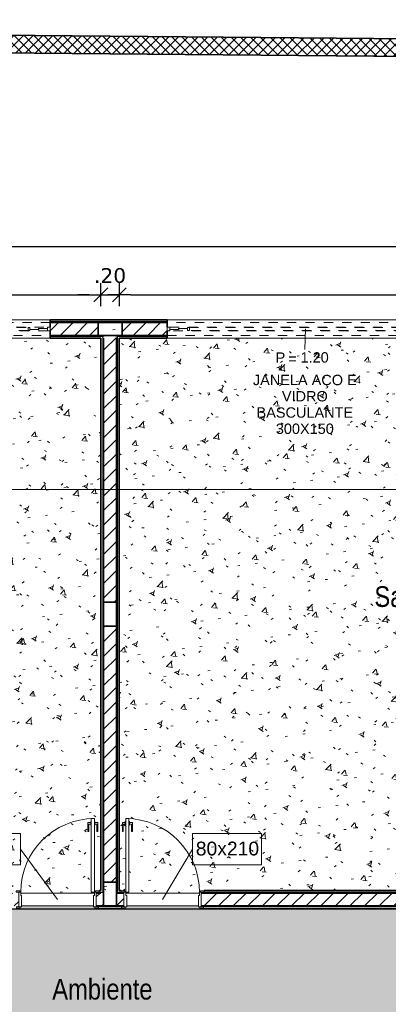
# Model space of a CAD drawing. Header units: millimetres. Extents: x -109 to 627, y -178 to 173.
# Tile 140 of 178: x 335.35 to 339.34, y -58.08 to -47.38. Entities that reach past the tile are written whole.
import ezdxf

# ---------------------------------------------------------------- set-up
doc = ezdxf.new("R2010")
doc.units = ezdxf.units.MM
doc.linetypes.add('Traço Curto', pattern=[0.00153, 0.001, -0.00053])
for name, color, linetype, lineweight in [('ARQ - ALVENARIA - OSSO', 2, 'Continuous', 35), ('ARQ - DIVISORIA', 3, 'Continuous', 35), ('ARQ - JANELA', 2, 'Traço Curto', 5), ('ARQ - PAREDE VISTA', 4, 'Continuous', 9), ('ARQ - PAREDES_HACHURA', 9, 'Continuous', 35), ('ARQ - PAREDES_REVESTIMENTO', 3, 'Continuous', 35), ('ARQ - PILAR', 4, 'Continuous', 15), ('ARQ - PISO', 9, 'Continuous', 5), ('ARQ - PISO_HACHURA_SUPERFICIE', 9, 'Continuous', 5), ('ARQ - PORTA', 3, 'Continuous', 9), ('ARQ - PORTA_FOLHA', 3, 'Continuous', 20), ('ARQ - PORTA_GIRO', 1, 'Continuous', 5), ('ARQ - SIMBOLO_CORTE', 2, 'Continuous', 5), ('ARQ -SIMBOLO_PORTA', 2, 'Continuous', 9), ('ARQ -TEXTO_AMBIENTE', 2, 'Continuous', 5), ('ARQ -TEXTO_JANELA', 2, 'Continuous', 9)]:
    doc.layers.add(name, color=color, linetype=linetype, lineweight=lineweight)
doc.styles.add('Arial Narrow', font='ARIALN.TTF', dxfattribs={"height": 0.225})
doc.styles.add('Arial_2', font='arial.ttf', dxfattribs={"height": 0.15})
doc.styles.add('Arial_3', font='arial.ttf', dxfattribs={"height": 0.0015})
doc.styles.add('Arial_4', font='arial.ttf', dxfattribs={"height": 0.1125})
doc.styles.add('FNDE Texto Cota 0100', font='verdana.ttf', dxfattribs={"height": 0.16})
doc.styles.add('GULIM', font='Gulim.ttf')
doc.dimstyles.new('FNDE 1-0100', dxfattribs={"dimscale": 2.5, "dimtxt": 0.16, "dimasz": 0.05, "dimexe": 0.15, "dimexo": 0.15, "dimgap": 0.05, "dimtad": 1, "dimzin": 4, "dimdsep": 46, "dimtxsty": 'FNDE Texto Cota 0100', "dimblk": 'tic', "dimcen": 0.15, "dimdle": 0.15, "dimse1": 1, "dimse2": 1, "dimclrd": 251, "dimclre": 251, "dimclrt": 256, "dimaunit": 1, "dimadec": 3, "dimazin": 0, "dimtfac": 1, "dimtix": 1, "dimtmove": 2, "dimatfit": 3, "dimldrblk": 'tic', "dimfxl": 0.15, "dimtvp": 1, "dimtolj": 1, "dimtzin": 0, "dimarcsym": 0})
doc.dimstyles.new('GULIM-250', dxfattribs={"dimtxt": 0.2, "dimasz": 0.1, "dimexe": 0.3, "dimexo": 0, "dimgap": 0.025, "dimtad": 1, "dimdec": 0, "dimlfac": 250, "dimzin": 12, "dimdsep": 46, "dimtxsty": 'GULIM', "dimblk": 'OPEN30', "dimcen": 0, "dimclrd": 152, "dimclre": 152, "dimclrt": 152, "dimaunit": 1, "dimadec": 0, "dimazin": 0, "dimtfac": 1.875, "dimtdec": 0, "dimtmove": 2, "dimatfit": 3, "dimldrblk": 'OPEN30', "dimfxl": 0, "dimtolj": 1, "dimtzin": 12, "dimlwd": -1, "dimarcsym": 0})
pattern_1 = [(50, (318.52865, -67.90927), (0.5462905, -0.0472954), [0.056985, -0.628837]), (355, (318.52865, -67.90927), (-0.105401, 0.573222), [0.045988, -0.50287]), (100.451, (318.57464, -67.91327), (0.4408405, 0.525572), [0.048987, -0.533862]), (46.184, (318.52865, -67.7573), (0.812912, -0.126028), [0.085978, -0.942756]), (96.636, (318.5966, -67.7673), (0.71181, 0.74206), [0.072981, -0.800793]), (351.184, (318.52865, -67.7573), (0.712045, 0.742424), [0.068982, -0.753805]), (21, (318.60463, -67.7953), (0.454867, -0.3062124), [0.056985, -0.628837]), (326, (318.60463, -67.7953), (0.185717, 0.552451), [0.045988, -0.50287]), (71.451, (318.6426, -67.8203), (0.64037, 0.245952), [0.048987, -0.533862]), (37.5, (318.52865, -67.90927), (0.0092036, 0.2540508), [0.0249935, -0.4718778, 0.0249935, -0.4848744, -0.5048692]), (37.5, (318.52865, -67.90927), (0.0092036, 0.2540508), [-1.006739, 0.0249935, -0.4798757]), (7.5, (318.52865, -67.90927), (0.2004088, 0.3006604), [0.0249935, -0.265931, 0.0249935, -0.459881, -0.1919503]), (7.5, (318.52865, -67.90927), (0.2004088, 0.3006604), [-0.775799, 0.0249935, -0.166957]), (327.5, (318.3587, -67.90927), (0.4063776, -0.0170732), [0.0249935, -0.1649573, 0.0249935, -0.5688527, -0.7887957]), (327.5, (318.3587, -67.90927), (0.4063776, -0.0170732), [-0.784797, 0.0249935, -0.763802]), (317.5, (318.2827, -67.90927), (0.4438837, 0.075988), [0.0249935, -0.222942, 0.0249935, -0.369904, -0.559855]), (317.5, (318.2827, -67.90927), (0.4438837, 0.075988), [-0.641834, 0.0249935, -0.5348615])]
pattern_2 = [(45, (318.52865, -67.90927), (-0.07917545, 0.07917545), [])]

# ---------------------------------------------------------------- blocks, each defined once
blk = doc.blocks.new('_Open30')
at = {"color": 0, "linetype": 'ByBlock', "lineweight": -2}
for p, q in [((-1, 0.27), (0, 0)), ((0, 0), (-1, -0.27)), ((0, 0), (-1, 0))]:
    blk.add_line(p, q, dxfattribs=at)
blk = doc.blocks.new('*D588')
at = {"color": 152, "lineweight": -2, "transparency": 16777216}
for p, q in [((319.951, -47.418), (319.964, -45.945)), ((420.008, -48.293), (420.021, -46.819))]:
    blk.add_line(p, q, dxfattribs=at)
at = {"color": 152, "transparency": 16777216}
blk.add_line((320.061, -46.246), (419.918, -47.119), dxfattribs=at)
at = {"layer": 'Defpoints', "color": 0, "transparency": 16777216}
for p in [(420.018, -47.119), (319.951, -47.418), (420.008, -48.293)]:
    blk.add_point(p, dxfattribs=at)
at = {"color": 152, "transparency": 16777216, "xscale": 0.1, "yscale": 0.1, "zscale": 0.1}
for p, rotation in [((319.962, -46.245), 179.4993539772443), ((420.018, -47.119), 359.4993539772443)]:
    blk.add_blockref('_Open30', p, dxfattribs=dict(at, rotation=rotation))
at = {"color": 152, "transparency": 16777216, "insert": (369.991, -46.557), "char_height": 0.2, "attachment_point": 5, "rotation": 359.4994, "style": 'GULIM'}
blk.add_mtext('\\A1;25015', dxfattribs=at)
blk = doc.blocks.new('POR_PM_GIRO_1FL - 80 x 210 cm Externa-6335210-NÍVEL 1')
at = {"layer": 'ARQ - PORTA'}
for p, q in [((-0.437, 0.739), (-0.437, 0.838)), ((-0.437, 0.838), (-0.405, 0.838)), ((-0.405, 0.818), (-0.427, 0.818)), ((-0.427, 0.818), (-0.427, 0.739)), ((-0.4, 0.849), (-0.405, 0.849)), ((-0.405, 0.849), (-0.405, 0.828)), ((-0.405, 0.828), (-0.405, 0.807)), ((-0.405, 0.807), (-0.4, 0.807)), ((-0.365, 0.849), (-0.36, 0.849)), ((-0.36, 0.807), (-0.365, 0.807)), ((-0.36, 0.849), (-0.36, 0.828)), ((-0.328, 0.838), (-0.36, 0.838)), ((-0.36, 0.828), (-0.36, 0.807)), ((-0.36, 0.818), (-0.338, 0.818)), ((-0.338, 0.818), (-0.338, 0.739)), ((-0.328, 0.739), (-0.328, 0.838)), ((-0.427, 0.739), (-0.437, 0.739)), ((-0.338, 0.739), (-0.328, 0.739)), ((-0.45, 0.095), (-0.41, 0.095)), ((-0.45, 0.08), (-0.45, 0.095)), ((-0.41, 0.08), (-0.45, 0.08)), ((-0.42, -0.08), (-0.42, 0.08)), ((-0.41, 0.095), (-0.41, 0.08)), ((-0.41, 0.08), (-0.4, 0.08)), ((-0.4, 0.08), (-0.4, 0.045)), ((-0.4, 0.045), (-0.39, 0.045)), ((-0.39, 0.045), (-0.39, -0.08)), ((0.39, 0.045), (0.4, 0.045)), ((0.39, -0.08), (0.39, 0.045)), ((0.4, 0.08), (0.41, 0.08)), ((0.4, 0.045), (0.4, 0.08)), ((0.41, 0.08), (0.41, 0.095)), ((0.41, 0.095), (0.45, 0.095)), ((0.45, 0.08), (0.41, 0.08)), ((0.42, 0.08), (0.42, -0.08)), ((0.45, 0.095), (0.45, 0.08)), ((-0.445, -0.08), (-0.405, -0.08)), ((-0.445, -0.095), (-0.445, -0.08)), ((-0.405, -0.095), (-0.445, -0.095)), ((-0.405, -0.08), (-0.405, -0.095)), ((-0.39, -0.08), (-0.405, -0.08)), ((0.405, -0.08), (0.39, -0.08)), ((0.405, -0.08), (0.445, -0.08)), ((0.405, -0.095), (0.405, -0.08)), ((0.445, -0.095), (0.405, -0.095)), ((0.445, -0.08), (0.445, -0.095))]:
    blk.add_line(p, q, dxfattribs=at)
at = {"layer": 'ARQ - PORTA_FOLHA'}
for p, q in [((-0.4, 0.88), (-0.365, 0.88)), ((-0.4, 0.08), (-0.4, 0.88)), ((-0.365, 0.88), (-0.365, 0.08)), ((-0.365, 0.08), (-0.4, 0.08))]:
    blk.add_line(p, q, dxfattribs=at)
at = {"layer": 'ARQ - PORTA_GIRO'}
blk.add_arc((-0.4, 0.08), 0.8, 359.9678, 89.9678, dxfattribs=at)
blk = doc.blocks.new('POR_PM_GIRO_1FL - 80 x 210 cm Externa-6277260-NÍVEL 1')
at = {"layer": 'ARQ - PORTA'}
for p, q in [((-0.405, 0.095), (-0.445, 0.095)), ((-0.445, 0.095), (-0.445, 0.08)), ((-0.445, 0.08), (-0.405, 0.08)), ((-0.42, 0.08), (-0.42, -0.08)), ((-0.405, 0.08), (-0.405, 0.095)), ((-0.39, 0.08), (-0.405, 0.08)), ((-0.39, -0.045), (-0.39, 0.08)), ((0.39, 0.08), (0.39, -0.045)), ((0.405, 0.08), (0.39, 0.08)), ((0.445, 0.095), (0.405, 0.095)), ((0.405, 0.095), (0.405, 0.08)), ((0.405, 0.08), (0.445, 0.08)), ((0.42, -0.08), (0.42, 0.08)), ((0.445, 0.08), (0.445, 0.095)), ((-0.41, -0.08), (-0.45, -0.08)), ((-0.45, -0.08), (-0.45, -0.095)), ((-0.45, -0.095), (-0.41, -0.095)), ((-0.41, -0.095), (-0.41, -0.08)), ((-0.41, -0.08), (-0.4, -0.08)), ((-0.4, -0.08), (-0.4, -0.045)), ((-0.4, -0.045), (-0.39, -0.045)), ((0.39, -0.045), (0.4, -0.045)), ((0.4, -0.045), (0.4, -0.08)), ((0.4, -0.08), (0.41, -0.08)), ((0.45, -0.08), (0.41, -0.08)), ((0.41, -0.08), (0.41, -0.095)), ((0.41, -0.095), (0.45, -0.095)), ((0.45, -0.095), (0.45, -0.08)), ((-0.427, -0.739), (-0.437, -0.739)), ((-0.437, -0.739), (-0.437, -0.838)), ((-0.427, -0.818), (-0.427, -0.739)), ((-0.338, -0.818), (-0.338, -0.739)), ((-0.338, -0.739), (-0.328, -0.739)), ((-0.328, -0.739), (-0.328, -0.838)), ((-0.437, -0.838), (-0.405, -0.838)), ((-0.405, -0.818), (-0.427, -0.818)), ((-0.405, -0.807), (-0.4, -0.807)), ((-0.405, -0.828), (-0.405, -0.807)), ((-0.405, -0.849), (-0.405, -0.828)), ((-0.4, -0.849), (-0.405, -0.849)), ((-0.36, -0.807), (-0.365, -0.807)), ((-0.365, -0.849), (-0.36, -0.849)), ((-0.36, -0.828), (-0.36, -0.807)), ((-0.36, -0.818), (-0.338, -0.818)), ((-0.36, -0.849), (-0.36, -0.828)), ((-0.328, -0.838), (-0.36, -0.838))]:
    blk.add_line(p, q, dxfattribs=at)
at = {"layer": 'ARQ - PORTA_FOLHA'}
for p, q in [((-0.365, -0.08), (-0.4, -0.08)), ((-0.4, -0.08), (-0.4, -0.88)), ((-0.365, -0.88), (-0.365, -0.08)), ((-0.4, -0.88), (-0.365, -0.88))]:
    blk.add_line(p, q, dxfattribs=at)
at = {"layer": 'ARQ - PORTA_GIRO'}
blk.add_arc((-0.4, -0.08), 0.8, 270.0322, 0.0322, dxfattribs=at)
blk = doc.blocks.new('JANELA BASCULANTE PRÁTICA DE REVIT - JANELA AÇO E VIDRO BASCULANTE 300X150-V10-NÍVEL 1')
at = {"layer": 'ARQ - JANELA'}
for p, q in [((1.5, 0.07), (-1.5, 0.07)), ((-1.47, 0.02), (-1.5, 0.02)), ((-1.5, 0.02), (-1.5, -0.02)), ((-1.47, -0.02), (-1.47, 0.02)), ((-1.47, 0.02), (1.47, 0.02)), ((-1.28, 0.005), (-1.47, 0.005)), ((-1.47, 0.005), (-1.47, -0.005)), ((-1.26, 0.015), (-1.28, 0.015)), ((-1.28, 0.015), (-1.28, -0.015)), ((-1.28, -0.005), (-1.28, 0.005)), ((-1.26, -0.015), (-1.26, 0.015)), ((-1.26, 0.015), (1.26, 0.015)), ((1.28, 0.015), (1.26, 0.015)), ((1.26, 0.015), (1.26, -0.015)), ((1.28, -0.015), (1.28, 0.015)), ((1.47, 0.005), (1.28, 0.005)), ((1.28, 0.005), (1.28, -0.005)), ((1.5, 0.02), (1.47, 0.02)), ((1.47, 0.02), (1.47, -0.02)), ((1.47, -0.005), (1.47, 0.005)), ((1.5, -0.02), (1.5, 0.02)), ((-1.5, -0.02), (-1.47, -0.02)), ((-1.5, -0.07), (1.5, -0.07)), ((-1.47, -0.005), (-1.28, -0.005)), ((1.47, -0.02), (-1.47, -0.02)), ((-1.28, -0.015), (-1.26, -0.015)), ((1.26, -0.015), (-1.26, -0.015)), ((1.26, -0.015), (1.28, -0.015)), ((1.28, -0.005), (1.47, -0.005)), ((1.47, -0.02), (1.5, -0.02))]:
    blk.add_line(p, q, dxfattribs=at)
blk = doc.blocks.new('JANELA BASCULANTE PRÁTICA DE REVIT - JANELA AÇO E VIDRO BASCULANTE 300X150-V11-NÍVEL 1')
at = {"layer": 'ARQ - JANELA'}
for p, q in [((1.5, 0.07), (-1.5, 0.07)), ((-1.47, 0.02), (-1.5, 0.02)), ((-1.5, 0.02), (-1.5, -0.02)), ((-1.47, -0.02), (-1.47, 0.02)), ((-1.47, 0.02), (1.47, 0.02)), ((-1.28, 0.005), (-1.47, 0.005)), ((-1.47, 0.005), (-1.47, -0.005)), ((-1.26, 0.015), (-1.28, 0.015)), ((-1.28, 0.015), (-1.28, -0.015)), ((-1.28, -0.005), (-1.28, 0.005)), ((-1.26, -0.015), (-1.26, 0.015)), ((-1.26, 0.015), (1.26, 0.015)), ((1.28, 0.015), (1.26, 0.015)), ((1.26, 0.015), (1.26, -0.015)), ((1.28, -0.015), (1.28, 0.015)), ((1.47, 0.005), (1.28, 0.005)), ((1.28, 0.005), (1.28, -0.005)), ((1.5, 0.02), (1.47, 0.02)), ((1.47, 0.02), (1.47, -0.02)), ((1.47, -0.005), (1.47, 0.005)), ((1.5, -0.02), (1.5, 0.02)), ((-1.5, -0.02), (-1.47, -0.02)), ((-1.5, -0.07), (1.5, -0.07)), ((-1.47, -0.005), (-1.28, -0.005)), ((1.47, -0.02), (-1.47, -0.02)), ((-1.28, -0.015), (-1.26, -0.015)), ((1.26, -0.015), (-1.26, -0.015)), ((1.26, -0.015), (1.28, -0.015)), ((1.28, -0.005), (1.47, -0.005)), ((1.47, -0.02), (1.5, -0.02))]:
    blk.add_line(p, q, dxfattribs=at)
blk = doc.blocks.new('Identificador de Porta - Legal-790717-NÍVEL 1')
at = {"layer": 'ARQ -SIMBOLO_PORTA'}
for p, q in [((-0.00575, -0.0037), (-0.00575, 0.00083)), ((-0.00575, 0.00083), (0.00425, 0.00083)), ((0.00425, 0.00083), (0.00425, -0.0037)), ((0.00425, -0.0037), (-0.00575, -0.0037))]:
    blk.add_line(p, q, dxfattribs=at)
blk = doc.blocks.new('Identificação de Janela - Modelo 1-6080617-NÍVEL 1')
at = {"layer": 'ARQ -TEXTO_JANELA', "char_height": 0.0015, "attachment_point": 1, "style": 'Arial_3'}
for s, insert, width in [('P', (-0.00449, 0.00572), 0.0016835), ('=', (-0.00267, 0.00556), 0.0015232)]:
    blk.add_mtext(s, dxfattribs=dict(at, insert=insert, width=width))
blk = doc.blocks.new('tic')
at = {"color": 251}
for p, q in [((0, -1), (0, 1)), ((-1, 0), (1, 0))]:
    blk.add_line(p, q, dxfattribs=at)
blk.add_line((-0.6, -0.6), (0.6, 0.6))
blk = doc.blocks.new('*D673')
at = {"color": 251, "lineweight": -2, "transparency": 16777216}
blk.add_line((327.954, -50.37), (336.101, -50.37), dxfattribs=at)
at = {"layer": 'Defpoints', "color": 0, "transparency": 16777216}
for p in [(336.226, -50.37), (327.829, -50.842), (336.226, -50.842)]:
    blk.add_point(p, dxfattribs=at)
at = {"color": 251, "lineweight": -2, "transparency": 16777216, "xscale": 0.125, "yscale": 0.125, "zscale": 0.125, "rotation": 180}
blk.add_blockref('tic', (327.829, -50.37), dxfattribs=at)
at = {"color": 251, "lineweight": -2, "transparency": 16777216, "xscale": 0.125, "yscale": 0.125, "zscale": 0.125}
blk.add_blockref('tic', (336.226, -50.37), dxfattribs=at)
at = {"transparency": 16777216, "insert": (332.028, -50.162), "char_height": 0.16, "attachment_point": 5, "style": 'FNDE Texto Cota 0100'}
blk.add_mtext('\\A1;8.40', dxfattribs=at)
blk = doc.blocks.new('*D674')
at = {"color": 251, "lineweight": -2, "transparency": 16777216}
for p, q in [((336.101, -50.37), (335.976, -50.37)), ((336.226, -50.37), (336.426, -50.37)), ((336.551, -50.37), (336.676, -50.37))]:
    blk.add_line(p, q, dxfattribs=at)
at = {"layer": 'Defpoints', "color": 0, "transparency": 16777216}
for p in [(336.426, -50.37), (336.226, -50.842), (336.426, -50.842)]:
    blk.add_point(p, dxfattribs=at)
at = {"color": 251, "lineweight": -2, "transparency": 16777216, "xscale": 0.125, "yscale": 0.125, "zscale": 0.125}
blk.add_blockref('tic', (336.226, -50.37), dxfattribs=at)
at = {"color": 251, "lineweight": -2, "transparency": 16777216, "xscale": 0.125, "yscale": 0.125, "zscale": 0.125, "rotation": 180}
blk.add_blockref('tic', (336.426, -50.37), dxfattribs=at)
at = {"transparency": 16777216, "insert": (336.326, -50.162), "char_height": 0.16, "attachment_point": 5, "style": 'FNDE Texto Cota 0100'}
blk.add_mtext('\\A1;.20', dxfattribs=at)
blk = doc.blocks.new('*D675')
at = {"color": 251, "lineweight": -2, "transparency": 16777216}
blk.add_line((336.551, -50.37), (344.699, -50.37), dxfattribs=at)
at = {"layer": 'Defpoints', "color": 0, "transparency": 16777216}
for p in [(344.824, -50.37), (336.426, -50.842), (344.824, -50.842)]:
    blk.add_point(p, dxfattribs=at)
at = {"color": 251, "lineweight": -2, "transparency": 16777216, "xscale": 0.125, "yscale": 0.125, "zscale": 0.125, "rotation": 180}
blk.add_blockref('tic', (336.426, -50.37), dxfattribs=at)
at = {"color": 251, "lineweight": -2, "transparency": 16777216, "xscale": 0.125, "yscale": 0.125, "zscale": 0.125}
blk.add_blockref('tic', (344.824, -50.37), dxfattribs=at)
at = {"transparency": 16777216, "insert": (340.625, -50.162), "char_height": 0.16, "attachment_point": 5, "style": 'FNDE Texto Cota 0100'}
blk.add_mtext('\\A1;8.40', dxfattribs=at)
blk = doc.blocks.new('*D677')
at = {"color": 251, "lineweight": -2, "transparency": 16777216}
blk.add_line((321.555, -49.845), (344.899, -49.845), dxfattribs=at)
at = {"layer": 'Defpoints', "color": 0, "transparency": 16777216}
for p in [(345.024, -49.845), (321.43, -50.642), (345.024, -50.642)]:
    blk.add_point(p, dxfattribs=at)
at = {"color": 251, "lineweight": -2, "transparency": 16777216, "xscale": 0.125, "yscale": 0.125, "zscale": 0.125, "rotation": 180}
blk.add_blockref('tic', (321.43, -49.845), dxfattribs=at)
at = {"color": 251, "lineweight": -2, "transparency": 16777216, "xscale": 0.125, "yscale": 0.125, "zscale": 0.125}
blk.add_blockref('tic', (345.024, -49.845), dxfattribs=at)
at = {"transparency": 16777216, "insert": (333.227, -49.637), "char_height": 0.16, "attachment_point": 5, "style": 'FNDE Texto Cota 0100'}
blk.add_mtext('\\A1;23.59', dxfattribs=at)

msp = doc.modelspace()

# ---------------------------------------------------------------- hatches: boundary and pattern name
at = {"layer": 'ARQ - PAREDES_HACHURA'}
h = msp.add_hatch(dxfattribs=at)
h.set_pattern_fill('DIAGONAL  CRUZADA - 1MM', color=256, scale=0.999741, style=0, pattern_type=2)
h.set_pattern_definition([(45, (318.52865, -67.90927), (-0.05301928, 0.05301928), []), (135, (318.52865, -67.90927), (-0.05301928, -0.05301928), [])])
h.paths.add_polyline_path([(349.55991, -47.86698), (349.56157, -47.67704), (320.14437, -47.41999), (320.14298, -47.60993), (341.00682, -47.79224)], flags=0)
h = msp.add_hatch(color=256, dxfattribs=at)
h.paths.add_polyline_path([(344.99415, -50.67166), (344.99414, -50.66166), (344.21435, -50.66166), (344.21435, -50.67166), (344.73422, -50.67166)], flags=0)
h.paths.add_polyline_path([(340.69527, -50.67166), (341.21511, -50.67166), (341.21511, -50.66166), (339.94593, -50.66166), (339.94593, -50.67166), (340.43533, -50.67166)], flags=0)
h.paths.add_polyline_path([(336.45636, -50.67166), (336.94625, -50.67166), (336.94624, -50.66166), (335.67658, -50.66166), (335.67658, -50.67166), (336.19643, -50.67166)], flags=0)
h.paths.add_polyline_path([(332.15748, -50.67166), (332.67732, -50.67166), (332.67732, -50.66166), (331.34766, -50.66166), (331.34769, -50.67166), (331.89754, -50.67166)], flags=0)
h.paths.add_polyline_path([(327.79861, -50.67166), (328.34847, -50.67166), (328.34846, -50.66166), (321.46025, -50.66166), (321.46025, -50.67166), (327.65864, -50.67166)], flags=0)
h = msp.add_hatch(dxfattribs=at)
h.set_pattern_fill('FP_6', color=256, scale=0.999741, style=0, pattern_type=2)
h.set_pattern_definition(pattern_2)
h.paths.add_polyline_path([(332.67734, -50.81162), (332.67734, -50.67166), (332.15748, -50.67166), (332.15748, -50.81162)], flags=0)
h.paths.add_polyline_path([(336.19643, -50.81162), (336.19643, -50.67166), (335.67657, -50.67166), (335.67657, -50.81162)], flags=0)
h = msp.add_hatch(dxfattribs=at)
h.set_pattern_fill('FP_6', color=256, scale=0.999741, style=0, pattern_type=2)
h.set_pattern_definition(pattern_2)
h.paths.add_polyline_path([(336.45636, -50.81162), (336.94624, -50.81162), (336.94624, -50.67166), (336.45636, -50.67166), (336.45636, -50.78292)], flags=0)
h.paths.add_polyline_path([(340.43533, -50.81162), (340.43533, -50.67166), (339.94546, -50.67166), (339.94546, -50.81162)], flags=0)
h = msp.add_hatch(color=256, dxfattribs=at)
h.paths.add_polyline_path([(336.25642, -50.82162), (336.25642, -50.81162), (335.67657, -50.81162), (335.67657, -50.82162), (336.24648, -50.82162)], flags=0)
h.paths.add_polyline_path([(332.15748, -50.82162), (332.6775, -50.82162), (332.67734, -50.81162), (331.34785, -50.81162), (331.34785, -50.82162), (332.12034, -50.82162)], flags=0)
h.paths.add_polyline_path([(327.79861, -50.82162), (328.34846, -50.82162), (328.34846, -50.81162), (327.79861, -50.81162)], flags=0)
for points in [[(336.25642, -56.87006), (336.25642, -50.82162), (336.24642, -50.82162), (336.24642, -56.87006)], [(336.39638, -56.87006), (336.40638, -56.87006), (336.40638, -50.82162), (336.39638, -50.82181), (336.39638, -56.84006)], [(336.24642, -56.87006), (336.2457, -56.86006), (336.20643, -56.86006), (336.20643, -56.87006), (336.2464, -56.87006)], [(336.44637, -56.87006), (336.44598, -56.86006), (336.40638, -56.86006), (336.40638, -56.87006), (336.42637, -56.87006)], [(344.8242, -56.87006), (344.84419, -56.86938), (344.84348, -56.86006), (337.34613, -56.86006), (337.34613, -56.87006), (344.40205, -56.87006)], [(336.33839, -57.02002), (336.45136, -57.02002), (336.45136, -57.01002), (336.20143, -57.01002), (336.20143, -57.02002), (336.25713, -57.02002)], [(344.40205, -57.02002), (345.02414, -57.02002), (345.02414, -57.01002), (337.34113, -57.01002), (337.34113, -57.02002), (341.00682, -57.02002)]]:
    msp.add_hatch(color=256, dxfattribs=at).paths.add_polyline_path(points, flags=0)
h = msp.add_hatch(dxfattribs=at)
h.set_pattern_fill('FP_6', color=256, scale=0.999741, style=0, pattern_type=2)
h.set_pattern_definition(pattern_2)
h.paths.add_polyline_path([(336.25642, -53.71087), (336.39638, -53.71087), (336.39638, -50.81162), (336.25642, -50.81162), (336.25642, -50.84162)], flags=0)
h = msp.add_hatch(color=256, dxfattribs=at)
h.paths.add_polyline_path([(344.85321, -50.82162), (344.85419, -50.82162), (344.85419, -50.81162), (344.21435, -50.81162), (344.21435, -50.82162), (344.84426, -50.82162)], flags=0)
h.paths.add_polyline_path([(339.94544, -50.82162), (339.94546, -50.82162), (341.21511, -50.82162), (341.21511, -50.81162), (339.94544, -50.81163)], flags=0)
h.paths.add_polyline_path([(336.40638, -50.82162), (336.94624, -50.82162), (336.94624, -50.81162), (336.39638, -50.81162), (336.39638, -50.82162)], flags=0)
h = msp.add_hatch(dxfattribs=at)
h.set_pattern_fill('FP_6', color=256, scale=0.999741, style=0, pattern_type=2)
h.set_pattern_definition(pattern_2)
h.paths.add_polyline_path([(336.39638, -56.75009), (336.39638, -53.97081), (336.25642, -53.97081), (336.25642, -56.75009), (336.33839, -56.75009)], flags=0)
h = msp.add_hatch(dxfattribs=at)
h.set_pattern_fill('FP_6', color=256, scale=0.999741, style=0, pattern_type=2)
h.set_pattern_definition(pattern_2)
h.paths.add_polyline_path([(336.24642, -57.01002), (336.25642, -57.01002), (336.25642, -56.87006), (336.17644, -56.87006), (336.17644, -57.01002)], flags=0)
h.paths.add_polyline_path([(334.21638, -57.01002), (335.33665, -57.01002), (335.33665, -56.87006), (332.15748, -56.87006), (332.15748, -57.01002)], flags=0)
h = msp.add_hatch(dxfattribs=at)
h.set_pattern_fill('FP_6', color=256, scale=0.999741, style=0, pattern_type=2)
h.set_pattern_definition(pattern_2)
h.paths.add_polyline_path([(336.47636, -57.01002), (336.47636, -56.87006), (336.39638, -56.87006), (336.39638, -57.01002), (336.45182, -57.01002)], flags=0)
h.paths.add_polyline_path([(340.43533, -57.01002), (340.43533, -56.87006), (337.31614, -56.87006), (337.31614, -57.01002), (337.6116, -57.01002)], flags=0)
at = {"layer": 'ARQ - PILAR'}
h = msp.add_hatch(dxfattribs=at)
h.set_pattern_fill('FP_1', color=256, scale=0.999741, style=0, pattern_type=2)
h.set_pattern_definition(pattern_1)
h.paths.add_polyline_path([(336.39638, -50.81162), (336.45636, -50.81162), (336.45636, -50.67166), (336.19643, -50.67166), (336.19643, -50.81162), (336.25647, -50.81162)], flags=0)
h = msp.add_hatch(dxfattribs=at)
h.set_pattern_fill('FP_1', color=256, scale=0.999741, style=0, pattern_type=2)
h.set_pattern_definition(pattern_1)
h.paths.add_polyline_path([(336.33839, -57.01002), (336.39638, -57.01002), (336.39638, -56.75009), (336.25642, -56.75009), (336.25642, -57.01002)], flags=0)
at = {"layer": 'ARQ - PISO_HACHURA_SUPERFICIE'}
h = msp.add_hatch(dxfattribs=at)
h.set_pattern_fill('FP_1', color=256, scale=0.999741, style=0, pattern_type=2)
h.set_pattern_definition(pattern_1)
h.paths.add_polyline_path([(336.15644, -56.86006), (336.12145, -56.86006), (336.12145, -56.06026), (336.15644, -56.06026), (336.15644, -56.84506)], flags=0)
h.paths.add_polyline_path([(335.91399, -56.87006), (336.15644, -56.87006), (336.15644, -56.86006), (336.16644, -56.86006), (336.16644, -56.84506), (336.20643, -56.84506), (336.20643, -56.84006), (336.22642, -56.84006), (336.22642, -50.84162), (327.8286, -50.84162), (327.8286, -56.84006), (335.30666, -56.84006), (335.30666, -56.84506), (335.34665, -56.84506), (335.34665, -56.86006), (335.35665, -56.86006), (335.35665, -56.87006)], flags=0)
h.paths.add_polyline_path([(336.20643, -56.87006), (336.20643, -56.86006), (336.17644, -56.86006), (336.17644, -56.87006)], flags=0)
h.paths.add_polyline_path([(335.33665, -56.87006), (335.33665, -56.86006), (335.30666, -56.86006), (335.30666, -56.87006)], flags=0)
h = msp.add_hatch(dxfattribs=at)
h.set_pattern_fill('FP_1', color=256, scale=0.999741, style=0, pattern_type=2)
h.set_pattern_definition(pattern_1)
h.paths.add_polyline_path([(337.31614, -56.87006), (337.34613, -56.87006), (337.34613, -56.86006), (337.31614, -56.86006)], flags=0)
h.paths.add_polyline_path([(336.47636, -56.87006), (336.47636, -56.86006), (336.44637, -56.86006), (336.44637, -56.87006), (336.45182, -56.87006)], flags=0)
h.paths.add_polyline_path([(337.29615, -56.87006), (337.29615, -56.86006), (337.30614, -56.86006), (337.30614, -56.84506), (337.34613, -56.84506), (337.34613, -56.84006), (344.8242, -56.84006), (344.8242, -50.84162), (336.42637, -50.84162), (336.42637, -56.84006), (336.44637, -56.84006), (336.44637, -56.84506), (336.48636, -56.84506), (336.48636, -56.86006), (336.49635, -56.86006), (336.49635, -56.87006), (336.7628, -56.87006)], flags=0)
h.paths.add_polyline_path([(336.50195, -56.86006), (336.49635, -56.86006), (336.49635, -56.06026), (336.53134, -56.06026), (336.53134, -56.86006)], flags=0)
h = msp.add_hatch(dxfattribs=at)
h.set_pattern_fill('FP_1', color=256, scale=0.999741, style=0, pattern_type=2)
h.set_pattern_definition(pattern_1)
h.paths.add_polyline_path([(340.15293, -59.4094), (340.40534, -59.4094), (340.40534, -59.23944), (340.72526, -59.23944), (340.72526, -59.4094), (344.70423, -59.4094), (344.70423, -59.23944), (344.99415, -59.23944), (344.99415, -57.04001), (337.34113, -57.04001), (337.34113, -57.03501), (337.30114, -57.03501), (337.30114, -57.02002), (337.28615, -57.02002), (337.28615, -57.01002), (336.50635, -57.01002), (336.50635, -57.02002), (336.49135, -57.02002), (336.49135, -57.03501), (336.45136, -57.03501), (336.45136, -57.04001), (336.20143, -57.04001), (336.20143, -57.03501), (336.16144, -57.03501), (336.16144, -57.02002), (336.14644, -57.02002), (336.14644, -57.01002), (335.36665, -57.01002), (335.36665, -57.02002), (335.35165, -57.02002), (335.35165, -57.03501), (335.31166, -57.03501), (335.31166, -57.04001), (327.8286, -57.04001), (327.8286, -58.32468), (327.8236, -58.32468), (327.8236, -58.36467), (327.8086, -58.36467), (327.8086, -58.37966), (327.79861, -58.37966), (327.79861, -59.15946), (327.8086, -59.15946), (327.8086, -59.17446), (327.8236, -59.17446), (327.8236, -59.21445), (327.8286, -59.21445), (327.8286, -59.4094), (331.86755, -59.4094), (331.86755, -59.23944), (332.18747, -59.23944), (332.18747, -59.4094), (336.16644, -59.4094), (336.16644, -59.23944), (336.48636, -59.23944), (336.48636, -59.4094), (339.30921, -59.4094)], flags=0)
h.paths.add_polyline_path([(327.79861, -59.21445), (327.8086, -59.2136), (327.8086, -59.18945), (327.79861, -59.18945), (327.79861, -59.21399)], flags=0)
h.paths.add_polyline_path([(327.8086, -58.34967), (327.8086, -58.32468), (327.79861, -58.32468), (327.79861, -58.34967)], flags=0)
h.paths.add_polyline_path([(337.31614, -57.02002), (337.34113, -57.02002), (337.34113, -57.01002), (337.31614, -57.01002)], flags=0)
h.paths.add_polyline_path([(336.45182, -57.02002), (336.47636, -57.02002), (336.47636, -57.01002), (336.45136, -57.01002), (336.45136, -57.02002)], flags=0)
h.paths.add_polyline_path([(336.17644, -57.02002), (336.20143, -57.02002), (336.20143, -57.01002), (336.17644, -57.01002)], flags=0)
h.paths.add_polyline_path([(335.33665, -57.02002), (335.33665, -57.01002), (335.31166, -57.01002), (335.31166, -57.02002)], flags=0)

# ---------------------------------------------------------------- linework, layer by layer
at = {"linetype": 'Continuous'}
msp.add_line((420.00801, -48.29261), (319.95125, -47.4183), dxfattribs=at)
msp.add_lwpolyline([(345.02414, -57.04001), (345.02414, -59.43939), (330.19798, -59.4094), (330.19798, -94.03043), (327.8286, -94.03043), (327.8286, -57.04001), (345.02414, -57.04001)])
at = {"layer": 'ARQ - ALVENARIA - OSSO'}
for p, q in [((349.56157, -47.67704), (319.95443, -47.41833)), ((320.14298, -47.60993), (349.55991, -47.86698)), ((336.19643, -50.67166), (335.67657, -50.67166)), ((335.67657, -50.67166), (335.67657, -50.72165)), ((336.19643, -50.81162), (336.19643, -50.67166)), ((336.94624, -50.67166), (336.45636, -50.67166)), ((336.45636, -50.67166), (336.45636, -50.81162)), ((336.94624, -50.72165), (336.94624, -50.67166)), ((335.67657, -50.76164), (335.67657, -50.81162)), ((336.94624, -50.81162), (336.94624, -50.76164)), ((335.67657, -50.81162), (336.19643, -50.81162)), ((336.39638, -50.81162), (336.25642, -50.81162)), ((336.25642, -50.82162), (336.25642, -50.81162)), ((336.25642, -50.84162), (336.25642, -53.71087)), ((336.39638, -50.81162), (336.39638, -50.82162)), ((336.39638, -53.71087), (336.39638, -50.84162)), ((336.45636, -50.81162), (336.94624, -50.81162)), ((336.25642, -53.71087), (336.39638, -53.71087)), ((336.39638, -53.97081), (336.25642, -53.97081)), ((336.25642, -53.97081), (336.25642, -56.75009)), ((336.39638, -56.75009), (336.39638, -53.97081)), ((336.25642, -56.75009), (336.39638, -56.75009)), ((336.22642, -56.87006), (336.17644, -56.87006)), ((336.24642, -56.87006), (336.25642, -56.87006)), ((336.25642, -57.01002), (336.25642, -56.87006)), ((336.47636, -56.87006), (336.39638, -56.87006)), ((336.39638, -56.87006), (336.39638, -57.01002)), ((340.43533, -56.87006), (337.31614, -56.87006)), ((336.17644, -57.01002), (336.25642, -57.01002)), ((336.39638, -57.01002), (336.47636, -57.01002)), ((337.31614, -57.01002), (340.43533, -57.01002))]:
    msp.add_line(p, q, dxfattribs=at)
at = {"layer": 'ARQ - DIVISORIA'}
for p, q in [((335.67658, -50.66166), (335.67658, -50.67166)), ((336.19643, -50.67166), (336.94625, -50.67166)), ((336.94625, -50.67166), (336.94625, -50.66166)), ((335.67657, -50.81162), (335.67657, -50.82162)), ((336.25642, -50.81162), (336.19643, -50.81162)), ((336.45636, -50.81162), (336.39638, -50.81162)), ((336.94624, -50.82162), (336.94624, -50.81162)), ((336.25642, -56.87006), (336.25642, -53.71087)), ((336.39638, -53.71087), (336.39638, -56.87006)), ((336.20643, -56.86006), (336.20643, -56.87006)), ((336.44637, -56.87006), (336.44637, -56.86006)), ((337.34613, -56.86006), (337.34613, -56.87006)), ((336.20143, -57.01002), (336.20143, -57.02002)), ((336.39638, -57.01002), (336.25642, -57.01002)), ((336.45136, -57.02002), (336.45136, -57.01002)), ((337.34113, -57.01002), (337.34113, -57.02002))]:
    msp.add_line(p, q, dxfattribs=at)
at = {"layer": 'ARQ - PAREDE VISTA'}
for p, q in [((332.67732, -50.64167), (335.67658, -50.64167)), ((335.67658, -50.66166), (336.94625, -50.66166)), ((336.94625, -50.64167), (339.94593, -50.64167)), ((335.67657, -50.84162), (332.6775, -50.84162)), ((336.24642, -50.82162), (335.67657, -50.82162)), ((336.24642, -56.86006), (336.24642, -50.82162)), ((336.94624, -50.82162), (336.40638, -50.82162)), ((336.40638, -50.82162), (336.40638, -56.86006)), ((339.94544, -50.84162), (336.94624, -50.84162)), ((336.20643, -56.86006), (336.24642, -56.86006)), ((336.40638, -56.86006), (336.44637, -56.86006)), ((337.34613, -56.86006), (344.84419, -56.86006)), ((336.45136, -57.02002), (336.20143, -57.02002)), ((345.02414, -57.02002), (337.34113, -57.02002))]:
    msp.add_line(p, q, dxfattribs=at)
at = {"layer": 'ARQ - PAREDES_REVESTIMENTO'}
for p, q in [((336.94625, -50.64167), (335.67658, -50.64167)), ((335.67658, -50.64167), (335.67658, -50.66166)), ((336.94625, -50.66166), (336.94625, -50.64167)), ((335.67657, -50.82162), (335.67657, -50.84162)), ((335.67657, -50.84162), (336.22642, -50.84162)), ((336.22642, -50.84162), (336.22642, -56.84006)), ((336.42637, -50.84162), (336.94624, -50.84162)), ((336.42637, -56.84006), (336.42637, -50.84162)), ((336.94624, -50.84162), (336.94624, -50.82162)), ((336.22642, -56.84006), (336.20643, -56.84006)), ((336.20643, -56.84006), (336.20643, -56.84506)), ((336.44637, -56.84006), (336.42637, -56.84006)), ((336.44637, -56.84506), (336.44637, -56.84006)), ((344.8242, -56.84006), (337.34613, -56.84006)), ((337.34613, -56.84006), (337.34613, -56.84506)), ((336.20143, -57.03501), (336.20143, -57.04001)), ((336.20143, -57.04001), (336.45136, -57.04001)), ((336.45136, -57.04001), (336.45136, -57.03501)), ((337.34113, -57.03501), (337.34113, -57.04001)), ((337.34113, -57.04001), (345.02414, -57.04001))]:
    msp.add_line(p, q, dxfattribs=at)
at = {"layer": 'ARQ - PILAR'}
for p, q in [((336.45636, -50.67166), (336.19643, -50.67166)), ((336.19643, -50.67166), (336.19643, -50.81162)), ((336.45636, -50.81162), (336.45636, -50.67166)), ((336.19643, -50.81162), (336.45636, -50.81162)), ((336.39638, -53.71087), (336.25642, -53.71087)), ((336.25642, -53.71087), (336.25642, -53.97081)), ((336.39638, -53.97081), (336.39638, -53.71087)), ((336.25642, -53.97081), (336.39638, -53.97081)), ((336.39638, -56.75009), (336.25642, -56.75009)), ((336.25642, -56.75009), (336.25642, -57.01002)), ((336.39638, -57.01002), (336.39638, -56.75009)), ((336.25642, -57.01002), (336.39638, -57.01002))]:
    msp.add_line(p, q, dxfattribs=at)
at = {"layer": 'ARQ - PISO'}
for p, q in [((335.35665, -56.87006), (336.15644, -56.87006)), ((336.49635, -56.87006), (337.29615, -56.87006)), ((335.36665, -57.01002), (336.14644, -57.01002)), ((336.50635, -57.01002), (337.28615, -57.01002))]:
    msp.add_line(p, q, dxfattribs=at)
at = {"layer": 'ARQ - SIMBOLO_CORTE'}
msp.add_line((346.62307, -52.48538), (318.82337, -52.48538), dxfattribs=at)
at = {"layer": 'ARQ -SIMBOLO_PORTA'}
for p, q in [((335.75654, -56.94004), (335.35467, -56.39181)), ((336.89625, -56.94004), (337.22024, -56.39181))]:
    msp.add_line(p, q, dxfattribs=at)
at = {"layer": 'ARQ -TEXTO_JANELA'}
msp.add_line((338.44585, -50.74164), (338.43927, -50.96338), dxfattribs=at)

# ---------------------------------------------------------------- block references
at = {"layer": 'ARQ - JANELA', "xscale": 0.9997410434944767, "yscale": 0.9997410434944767, "zscale": 0.9997410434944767}
for name, p in [('JANELA BASCULANTE PRÁTICA DE REVIT - JANELA AÇO E VIDRO BASCULANTE 300X150-V10-NÍVEL 1', (334.17695, -50.74164)), ('JANELA BASCULANTE PRÁTICA DE REVIT - JANELA AÇO E VIDRO BASCULANTE 300X150-V11-NÍVEL 1', (338.44585, -50.74164))]:
    msp.add_blockref(name, p, dxfattribs=at)
at = {"layer": 'ARQ - PORTA', "xscale": 0.9997410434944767, "yscale": 0.9997410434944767, "zscale": 0.9997410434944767, "rotation": 180}
msp.add_blockref('POR_PM_GIRO_1FL - 80 x 210 cm Externa-6277260-NÍVEL 1', (335.75654, -56.94004), dxfattribs=at)
at = {"layer": 'ARQ - PORTA', "xscale": 0.9997410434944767, "yscale": 0.9997410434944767, "zscale": 0.9997410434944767}
msp.add_blockref('POR_PM_GIRO_1FL - 80 x 210 cm Externa-6335210-NÍVEL 1', (336.89625, -56.94004), dxfattribs=at)
at = {"layer": 'ARQ -SIMBOLO_PORTA', "xscale": 74.98057826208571, "yscale": 74.98057826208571, "zscale": 74.98057826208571}
for p in [(335.03575, -56.28423), (337.65113, -56.28423)]:
    msp.add_blockref('Identificador de Porta - Legal-790717-NÍVEL 1', p, dxfattribs=at)
at = {"layer": 'ARQ -TEXTO_JANELA', "xscale": 74.98057826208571, "yscale": 74.98057826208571, "zscale": 74.98057826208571}
msp.add_blockref('Identificação de Janela - Modelo 1-6080617-NÍVEL 1', (338.45901, -51.42483), dxfattribs=at)

# ---------------------------------------------------------------- texts
at = {"layer": 'ARQ -SIMBOLO_PORTA', "insert": (337.59977, -56.31108), "char_height": 0.149961, "width": 0.8224899, "attachment_point": 2, "line_spacing_factor": 0.941778, "style": 'Arial_2'}
msp.add_mtext('80x210', dxfattribs=at)
at = {"layer": 'ARQ -TEXTO_AMBIENTE', "attachment_point": 2, "line_spacing_factor": 0.974696, "style": 'Arial Narrow'}
for s, insert, char_height, width in [('Sala de aula 1', (340.0177, -53.53609), 0.2249417, 1.9723384), ('Ambiente', (336.24277, -57.80165), 0.224942, 1.3066052)]:
    msp.add_mtext(s, dxfattribs=dict(at, insert=insert, char_height=char_height, width=width))
at = {"layer": 'ARQ -TEXTO_JANELA', "line_spacing_factor": 0.941778, "style": 'Arial_4'}
for s, insert, char_height, width, attachment_point in [('1.20', (338.69886, -50.99391), 0.112471, 0.3662711, 3), ('JANELA AÇO E\\PVIDRO\\PBASCULANTE\\P300X150', (338.43927, -51.23952), 0.1124709, 1.3452891, 2)]:
    msp.add_mtext(s, dxfattribs=dict(at, insert=insert, char_height=char_height, width=width, attachment_point=attachment_point))

# ---------------------------------------------------------------- dimensions: what is measured, and where the dimension line sits
dim = msp.add_aligned_dim(p1=(319.95125, -47.4183), p2=(420.00801, -48.29261), distance=1.17327, dimstyle='GULIM-250')
dim.commit()
dim.dimension.update_dxf_attribs({"geometry": '*D588', "text_midpoint": (369.99097, -46.55724)})
for base, p1, p2, picture, middle in [((345.02414, -49.84547), (321.43026, -50.64167), (345.02414, -50.64167), '*D677', (333.2272, -49.63714)), ((336.22642, -50.37033), (327.8286, -50.84162), (336.22642, -50.84162), '*D673', (332.02751, -50.16168)), ((336.42637, -50.37033), (336.22642, -50.84162), (336.42637, -50.84162), '*D674', (336.3264, -50.162)), ((344.8242, -50.37033), (336.42637, -50.84162), (344.8242, -50.84162), '*D675', (340.62528, -50.16168))]:
    dim = msp.add_linear_dim(base=base, p1=p1, p2=p2, dimstyle='FNDE 1-0100')
    dim.commit()
    dim.dimension.update_dxf_attribs({"geometry": picture, "text_midpoint": middle})

doc.saveas('drawing.dxf')
